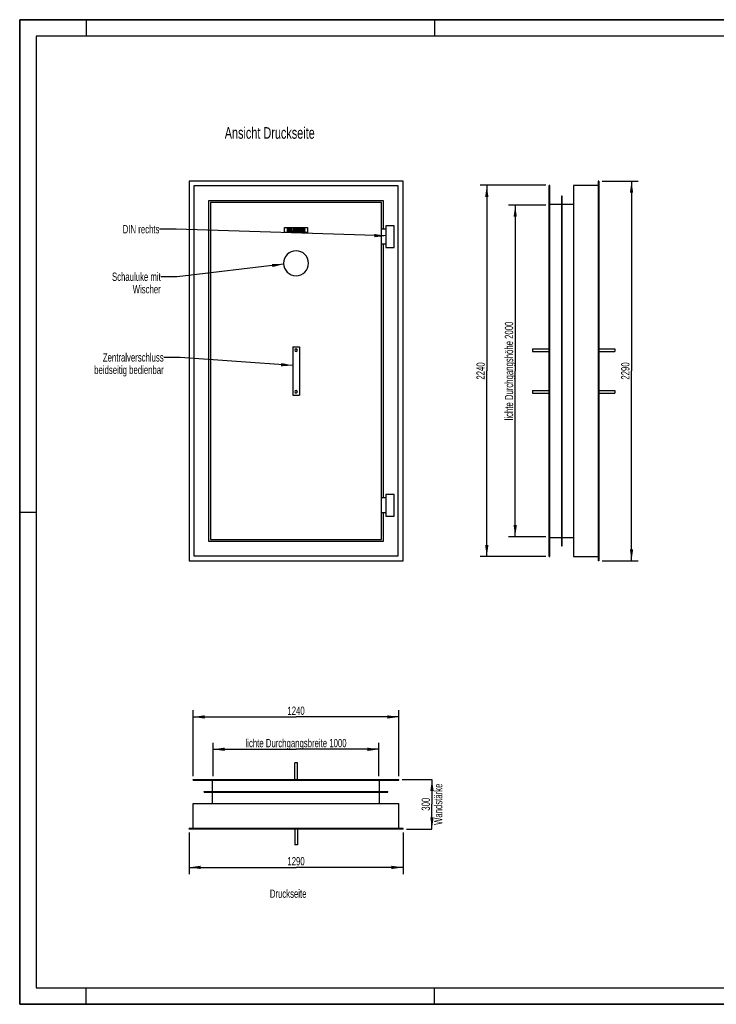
# Model space of a CAD drawing. Header units: millimetres. Extents: x 0 to 8400, y 0 to 5940.
# Tile 1 of 2: x 0 to 4200, y 0 to 5940. Entities that reach past the tile are written whole.
import ezdxf

# ---------------------------------------------------------------- set-up
doc = ezdxf.new("R2010")
doc.units = ezdxf.units.MM
doc.header["$LTSCALE"] = 462
doc.layers.get('0').update_dxf_attribs({"linetype": 'CONTINUOUS'})
for name, color, linetype in [('51339012_links_2_BL6', 7, 'CONTINUOUS'), ('51339012_oben_3_BL5', 7, 'CONTINUOUS'), ('51339013_links_2_BL2', 7, 'CONTINUOUS'), ('51339013_new_view_1_BL1', 7, 'CONTINUOUS'), ('51339013_oben_3_BL3', 7, 'CONTINUOUS'), ('_2D-BEM', 7, 'CONTINUOUS'), ('_ZEICHNUNGSELEM', 7, 'CONTINUOUS')]:
    doc.layers.add(name, color=color, linetype=linetype)
doc.styles.get("Standard").update_dxf_attribs({"font": 'txt', "width": 0.7})
doc.dimstyles.new('DIMSTYLE_1', dxfattribs={"dimtxt": 50, "dimasz": 70, "dimexe": 2, "dimexo": 1, "dimtad": 1, "dimdec": 1, "dimtxsty": 'Standard', "dimblk": '_FILLED', "dimblk1": '_FILLED', "dimblk2": '_FILLED', "dimcen": 0.09, "dimadec": 1, "dimazin": 2, "dimtp": 0.5, "dimtm": 0.5, "dimtfac": 1, "dimtdec": 1, "dimtofl": 0, "dimtmove": 0, "dimatfit": 3, "dimldrblk": '_FILLED', "dimfxl": 1, "dimtolj": 1, "dimarcsym": 0})
doc.dimstyles.new('DIMSTYLE_2', dxfattribs={"dimtxt": 50, "dimasz": 70, "dimexe": 2, "dimexo": 1, "dimtad": 1, "dimdec": 1, "dimtxsty": 'Standard', "dimblk": '_FILLED', "dimblk1": '_FILLED', "dimblk2": '_FILLED', "dimcen": 0.09, "dimadec": 1, "dimazin": 2, "dimtp": 0.8, "dimtm": 0.8, "dimtfac": 1, "dimtdec": 1, "dimtofl": 0, "dimtmove": 0, "dimatfit": 3, "dimldrblk": '_FILLED', "dimfxl": 1, "dimtolj": 1, "dimarcsym": 0})
doc.dimstyles.new('DIMSTYLE_3', dxfattribs={"dimtxt": 50, "dimasz": 70, "dimexe": 2, "dimexo": 1, "dimtad": 1, "dimdec": 1, "dimtxsty": 'Standard', "dimblk": '_FILLED', "dimblk1": '_FILLED', "dimblk2": '_FILLED', "dimcen": 0.09, "dimadec": 1, "dimazin": 2, "dimtp": 1.2, "dimtm": 1.2, "dimtfac": 1, "dimtdec": 1, "dimtofl": 0, "dimtmove": 0, "dimatfit": 3, "dimldrblk": '_FILLED', "dimfxl": 1, "dimtolj": 1, "dimarcsym": 0})
doc.dimstyles.new('DIMSTYLE_4', dxfattribs={"dimtxt": 50, "dimasz": 70, "dimexe": 2, "dimexo": 1, "dimtad": 1, "dimdec": 1, "dimtxsty": 'Standard', "dimblk": '_FILLED', "dimblk1": '_FILLED', "dimblk2": '_FILLED', "dimcen": 0.09, "dimadec": 1, "dimazin": 2, "dimtp": 2, "dimtm": 2, "dimtfac": 1, "dimtdec": 1, "dimtofl": 0, "dimtmove": 0, "dimatfit": 3, "dimldrblk": '_FILLED', "dimfxl": 1, "dimtolj": 1, "dimarcsym": 0})
doc.dimstyles.get("Standard").update_dxf_attribs({"dimtxt": 50, "dimasz": 70, "dimexe": 2, "dimexo": 1, "dimtad": 1, "dimdec": 1, "dimtxsty": 'Standard', "dimblk": '_FILLED', "dimblk1": '_FILLED', "dimblk2": '_FILLED', "dimcen": 0.09, "dimadec": 1, "dimazin": 2, "dimtol": 1, "dimtp": 0.1, "dimtm": 0.1, "dimtfac": 1, "dimtdec": 1, "dimtofl": 0, "dimtmove": 0, "dimatfit": 3, "dimldrblk": '_FILLED', "dimfxl": 1, "dimtolj": 1, "dimarcsym": 0})

# ---------------------------------------------------------------- blocks, each defined once
blk = doc.blocks.new('_FILLED')
at = {"color": 0, "linetype": 'ByBlock'}
blk.add_solid([(0, 0), (-1, 0.143), (-1, -0.143)], dxfattribs=at)
blk = doc.blocks.new('51339013_LINKS_2_BL2', base_point=(3340.2, 3820.7))
at = {"layer": '51339013_links_2_BL2', "color": 7, "linetype": 'Continuous'}
for p, q in [((3192.7, 2700.7), (3192.7, 4940.7)), ((3196.7, 4940.7), (3192.7, 4940.7)), ((3196.7, 2700.7), (3196.7, 4940.7)), ((3488.7, 4940.7), (3338.7, 4940.7)), ((3338.7, 4940.7), (3338.7, 2700.7)), ((3492.7, 4965.7), (3488.7, 4965.7)), ((3488.7, 4965.7), (3488.7, 2675.7)), ((3492.7, 4965.7), (3492.7, 2675.7)), ((3269.7, 4874.7), (3265.7, 4874.7)), ((3265.7, 4874.7), (3265.7, 2766.7)), ((3269.7, 2766.7), (3269.7, 4874.7)), ((3265.7, 4824.7), (3196.7, 4824.7)), ((3338.7, 4824.7), (3269.7, 4824.7)), ((3092.7, 3953.7), (3092.7, 3945.7)), ((3092.7, 3953.7), (3192.7, 3953.7)), ((3092.7, 3945.7), (3092.7, 3937.7)), ((3092.7, 3937.7), (3192.7, 3937.7)), ((3492.7, 3953.7), (3587.7, 3953.7)), ((3492.7, 3937.7), (3587.7, 3937.7)), ((3587.7, 3953.7), (3587.7, 3945.7)), ((3587.7, 3945.7), (3587.7, 3937.7)), ((3092.7, 3703.7), (3092.7, 3695.7)), ((3092.7, 3703.7), (3192.7, 3703.7)), ((3092.7, 3695.7), (3092.7, 3687.7)), ((3092.7, 3687.7), (3192.7, 3687.7)), ((3492.7, 3703.7), (3587.7, 3703.7)), ((3492.7, 3687.7), (3587.7, 3687.7)), ((3587.7, 3703.7), (3587.7, 3695.7)), ((3587.7, 3695.7), (3587.7, 3687.7)), ((3196.7, 2816.7), (3265.7, 2816.7)), ((3269.7, 2816.7), (3338.7, 2816.7)), ((3265.7, 2766.7), (3269.7, 2766.7)), ((3192.7, 2700.7), (3196.7, 2700.7)), ((3338.7, 2700.7), (3488.7, 2700.7)), ((3492.7, 2675.7), (3488.7, 2675.7))]:
    blk.add_line(p, q, dxfattribs=at)
blk = doc.blocks.new('51339013_OBEN_3_BL3', base_point=(1666.2, 1209.5))
at = {"layer": '51339013_oben_3_BL3', "color": 7, "linetype": 'Continuous'}
for p, q in [((1658.2, 1357), (1658.2, 1457)), ((1674.2, 1457), (1658.2, 1457)), ((1674.2, 1357), (1674.2, 1457)), ((1046.2, 1357), (2286.2, 1357)), ((1046.2, 1353), (1046.2, 1357)), ((1046.2, 1353), (2286.2, 1353)), ((1162.2, 1284), (1162.2, 1353)), ((2170.2, 1284), (2170.2, 1353)), ((2286.2, 1353), (2286.2, 1357)), ((1112.2, 1280), (1112.2, 1284)), ((1112.2, 1284), (2220.2, 1284)), ((1112.2, 1280), (2220.2, 1280)), ((1162.2, 1211), (1162.2, 1280)), ((2170.2, 1211), (2170.2, 1280)), ((2220.2, 1280), (2220.2, 1284)), ((1046.2, 1061), (1046.2, 1211)), ((1046.2, 1211), (2286.2, 1211)), ((2286.2, 1061), (2286.2, 1211)), ((1021.2, 1057), (1021.2, 1061)), ((2311.2, 1061), (1021.2, 1061)), ((2311.2, 1057), (1021.2, 1057)), ((1658.2, 1057), (1658.2, 962)), ((1674.2, 1057), (1674.2, 962)), ((2311.2, 1057), (2311.2, 1061)), ((1674.2, 962), (1658.2, 962))]:
    blk.add_line(p, q, dxfattribs=at)
blk = doc.blocks.new('*D1')
at = {"layer": '_2D-BEM', "color": 2, "linetype": 'Continuous'}
for p, q in [((2306.2, 1357), (2485.7, 1357)), ((2485.7, 1357), (2485.7, 1207)), ((2485.7, 1057), (2485.7, 1207)), ((2331.2, 1057), (2485.7, 1057))]:
    blk.add_line(p, q, dxfattribs=at)
at = {"layer": '_2D-BEM', "color": 2, "linetype": 'Continuous', "xscale": 70, "yscale": 70, "zscale": 70}
for p, rotation in [((2485.7, 1357), 90), ((2485.7, 1057), 270)]:
    blk.add_blockref('_FILLED', p, dxfattribs=dict(at, rotation=rotation))
at = {"layer": '_2D-BEM', "color": 2, "linetype": 'Continuous', "insert": (2423.2, 1207), "char_height": 50, "width": 566.786, "attachment_point": 2, "rotation": 90, "line_spacing_factor": 0.9}
blk.add_mtext('300\\PWandstärke', dxfattribs=at)
blk = doc.blocks.new('*D2')
at = {"layer": '_2D-BEM', "color": 2, "linetype": 'Continuous'}
for p, q in [((1166.2, 1377), (1166.2, 1578.4)), ((2166.2, 1377), (2166.2, 1578.4)), ((1166.2, 1538.4), (1666.2, 1538.4)), ((2166.2, 1538.4), (1666.2, 1538.4))]:
    blk.add_line(p, q, dxfattribs=at)
at = {"layer": '_2D-BEM', "color": 2, "linetype": 'Continuous', "xscale": 70, "yscale": 70, "zscale": 70, "rotation": 180}
blk.add_blockref('_FILLED', (1166.2, 1538.4), dxfattribs=at)
at = {"layer": '_2D-BEM', "color": 2, "linetype": 'Continuous', "xscale": 70, "yscale": 70, "zscale": 70}
blk.add_blockref('_FILLED', (2166.2, 1538.4), dxfattribs=at)
at = {"layer": '_2D-BEM', "color": 2, "linetype": 'Continuous', "insert": (1666.2, 1600.9), "char_height": 50, "width": 1442.857, "attachment_point": 2, "line_spacing_factor": 0.9}
blk.add_mtext('lichte Durchgangsbreite 1000', dxfattribs=at)
blk = doc.blocks.new('*D6')
at = {"layer": '_2D-BEM', "color": 2, "linetype": 'Continuous'}
for p, q in [((1046.2, 1377), (1046.2, 1773.5)), ((1046.2, 1733.5), (1666.2, 1733.5)), ((2286.2, 1733.5), (1666.2, 1733.5)), ((2286.2, 1377), (2286.2, 1773.5))]:
    blk.add_line(p, q, dxfattribs=at)
at = {"layer": '_2D-BEM', "color": 2, "linetype": 'Continuous', "xscale": 70, "yscale": 70, "zscale": 70, "rotation": 180}
blk.add_blockref('_FILLED', (1046.2, 1733.5), dxfattribs=at)
at = {"layer": '_2D-BEM', "color": 2, "linetype": 'Continuous', "xscale": 70, "yscale": 70, "zscale": 70}
blk.add_blockref('_FILLED', (2286.2, 1733.5), dxfattribs=at)
at = {"layer": '_2D-BEM', "color": 2, "linetype": 'Continuous', "insert": (1666.2, 1796), "char_height": 50, "width": 219.643, "attachment_point": 2, "line_spacing_factor": 0.9}
blk.add_mtext('1240', dxfattribs=at)
blk = doc.blocks.new('*D7')
at = {"layer": '_2D-BEM', "color": 2, "linetype": 'Continuous'}
for p, q in [((1021.2, 1037), (1021.2, 786)), ((2311.2, 1037), (2311.2, 786)), ((1021.2, 826), (1666.2, 826)), ((2311.2, 826), (1666.2, 826))]:
    blk.add_line(p, q, dxfattribs=at)
at = {"layer": '_2D-BEM', "color": 2, "linetype": 'Continuous', "xscale": 70, "yscale": 70, "zscale": 70, "rotation": 180}
blk.add_blockref('_FILLED', (1021.2, 826), dxfattribs=at)
at = {"layer": '_2D-BEM', "color": 2, "linetype": 'Continuous', "xscale": 70, "yscale": 70, "zscale": 70}
blk.add_blockref('_FILLED', (2311.2, 826), dxfattribs=at)
at = {"layer": '_2D-BEM', "color": 2, "linetype": 'Continuous', "insert": (1666.2, 888.5), "char_height": 50, "width": 219.643, "attachment_point": 2, "line_spacing_factor": 0.9}
blk.add_mtext('1290', dxfattribs=at)
blk = doc.blocks.new('*D3')
at = {"layer": '_2D-BEM', "color": 2, "linetype": 'Continuous'}
for p, q in [((3172.7, 4820.7), (2947.6, 4820.7)), ((2987.6, 4820.7), (2987.6, 3820.7)), ((2987.6, 2820.7), (2987.6, 3820.7)), ((3172.7, 2820.7), (2947.6, 2820.7))]:
    blk.add_line(p, q, dxfattribs=at)
at = {"layer": '_2D-BEM', "color": 2, "linetype": 'Continuous', "xscale": 70, "yscale": 70, "zscale": 70}
for p, rotation in [((2987.6, 4820.7), 90), ((2987.6, 2820.7), 270)]:
    blk.add_blockref('_FILLED', p, dxfattribs=dict(at, rotation=rotation))
at = {"layer": '_2D-BEM', "color": 2, "linetype": 'Continuous', "insert": (2925.1, 3820.7), "char_height": 50, "width": 1381.071, "attachment_point": 2, "rotation": 90, "line_spacing_factor": 0.9}
blk.add_mtext('lichte Durchgangshöhe 2000', dxfattribs=at)
blk = doc.blocks.new('*D4')
at = {"layer": '_2D-BEM', "color": 2, "linetype": 'Continuous'}
for p, q in [((3512.7, 4965.7), (3728.8, 4965.7)), ((3688.8, 4965.7), (3688.8, 3820.7)), ((3688.8, 2675.7), (3688.8, 3820.7)), ((3512.7, 2675.7), (3728.8, 2675.7))]:
    blk.add_line(p, q, dxfattribs=at)
at = {"layer": '_2D-BEM', "color": 2, "linetype": 'Continuous', "xscale": 70, "yscale": 70, "zscale": 70}
for p, rotation in [((3688.8, 4965.7), 90), ((3688.8, 2675.7), 270)]:
    blk.add_blockref('_FILLED', p, dxfattribs=dict(at, rotation=rotation))
at = {"layer": '_2D-BEM', "color": 2, "linetype": 'Continuous', "insert": (3626.3, 3820.7), "char_height": 50, "width": 235.714, "attachment_point": 2, "rotation": 90, "line_spacing_factor": 0.9}
blk.add_mtext('2290', dxfattribs=at)
blk = doc.blocks.new('*D5')
at = {"layer": '_2D-BEM', "color": 2, "linetype": 'Continuous'}
for p, q in [((3172.7, 4940.7), (2776.3, 4940.7)), ((2816.3, 4940.7), (2816.3, 3820.7)), ((2816.3, 2700.7), (2816.3, 3820.7)), ((3172.7, 2700.7), (2776.3, 2700.7))]:
    blk.add_line(p, q, dxfattribs=at)
at = {"layer": '_2D-BEM', "color": 2, "linetype": 'Continuous', "xscale": 70, "yscale": 70, "zscale": 70}
for p, rotation in [((2816.3, 4940.7), 90), ((2816.3, 2700.7), 270)]:
    blk.add_blockref('_FILLED', p, dxfattribs=dict(at, rotation=rotation))
at = {"layer": '_2D-BEM', "color": 2, "linetype": 'Continuous', "insert": (2753.8, 3820.7), "char_height": 50, "width": 235.714, "attachment_point": 2, "rotation": 90, "line_spacing_factor": 0.9}
blk.add_mtext('2240', dxfattribs=at)
blk = doc.blocks.new('51339013_NEW_VIEW_1_BL1', base_point=(1250.4, 3820.7))
at = {"layer": '51339013_new_view_1_BL1', "color": 7, "linetype": 'Continuous'}
for p, q in [((1021.2, 4965.7), (1021.2, 2675.7)), ((2311.2, 4965.7), (1021.2, 4965.7)), ((1050.2, 4936.7), (1050.2, 2704.7)), ((2282.2, 4936.7), (1050.2, 4936.7)), ((2282.2, 2704.7), (2282.2, 4936.7)), ((2311.2, 2675.7), (2311.2, 4965.7)), ((1139.2, 4847.7), (1139.2, 2793.7)), ((2193.2, 4847.7), (1139.2, 4847.7)), ((1150.2, 4836.7), (1150.2, 2804.7)), ((2182.2, 4836.7), (1150.2, 4836.7)), ((2182.2, 2804.7), (2182.2, 4836.7)), ((2193.2, 4675.7), (2193.2, 4847.7)), ((2208.2, 4695.7), (2208.2, 4565.7)), ((2258.2, 4695.7), (2208.2, 4695.7)), ((2258.2, 4565.7), (2258.2, 4695.7)), ((2208.2, 4675.7), (2182.2, 4675.7)), ((2208.2, 4585.7), (2182.2, 4585.7)), ((2193.2, 3055.7), (2193.2, 4585.7)), ((2208.2, 4565.7), (2258.2, 4565.7)), ((1646.2, 3965.7), (1686.2, 3965.7)), ((1646.2, 3965.7), (1646.2, 3675.7)), ((1686.2, 3965.7), (1686.2, 3675.7)), ((1646.2, 3675.7), (1686.2, 3675.7)), ((2208.2, 3055.7), (2182.2, 3055.7)), ((2208.2, 3075.7), (2208.2, 2945.7)), ((2258.2, 3075.7), (2208.2, 3075.7)), ((2258.2, 2945.7), (2258.2, 3075.7)), ((2208.2, 2965.7), (2182.2, 2965.7)), ((2193.2, 2793.7), (2193.2, 2965.7)), ((2208.2, 2945.7), (2258.2, 2945.7)), ((1139.2, 2793.7), (2193.2, 2793.7)), ((1150.2, 2804.7), (2182.2, 2804.7)), ((1021.2, 2675.7), (2311.2, 2675.7)), ((1050.2, 2704.7), (2282.2, 2704.7))]:
    blk.add_line(p, q, dxfattribs=at)
at = {"layer": '51339013_new_view_1_BL1', "color": 4, "linetype": 'Continuous'}
for p, q in [((1596.2, 4685.7), (1736.2, 4685.7)), ((1596.2, 4655.7), (1596.2, 4685.7)), ((1736.2, 4655.7), (1596.2, 4655.7)), ((1612.1, 4680.7), (1612.1, 4660.7)), ((1618.2, 4680.7), (1612.1, 4680.7)), ((1612.1, 4660.7), (1618.2, 4660.7)), ((1618.2, 4673.7), (1618.2, 4680.7)), ((1625, 4673.7), (1618.2, 4673.7)), ((1618.2, 4660.7), (1618.2, 4668.8)), ((1618.2, 4668.8), (1625, 4668.8)), ((1631.2, 4680.7), (1625, 4680.7)), ((1625, 4680.7), (1625, 4673.7)), ((1625, 4668.8), (1625, 4660.7)), ((1625, 4660.7), (1631.2, 4660.7)), ((1631.2, 4660.7), (1631.2, 4680.7)), ((1641.5, 4680.7), (1635.3, 4680.7)), ((1635.3, 4680.7), (1635.3, 4668.8)), ((1641.5, 4668.5), (1641.5, 4680.7)), ((1648.3, 4680.7), (1648.3, 4668.5)), ((1654.5, 4680.7), (1648.3, 4680.7)), ((1654.5, 4668.8), (1654.5, 4680.7)), ((1658.6, 4680.7), (1658.6, 4660.7)), ((1670.2, 4680.7), (1658.6, 4680.7)), ((1658.6, 4660.7), (1669.3, 4660.7)), ((1664.8, 4672.8), (1664.8, 4676.6)), ((1664.8, 4676.6), (1667.6, 4676.6)), ((1667.5, 4672.8), (1664.8, 4672.8)), ((1664.8, 4665), (1664.8, 4669)), ((1664.8, 4669), (1668, 4669)), ((1668, 4665), (1664.8, 4665)), ((1680.3, 4680.7), (1680.3, 4660.7)), ((1696.9, 4680.7), (1680.3, 4680.7)), ((1680.3, 4660.7), (1697.2, 4660.7)), ((1686.5, 4673.2), (1686.5, 4676.4)), ((1686.5, 4676.4), (1696.9, 4676.4)), ((1696.1, 4673.2), (1686.5, 4673.2)), ((1686.5, 4665.2), (1686.5, 4669.2)), ((1686.5, 4669.2), (1696.1, 4669.2)), ((1697.2, 4665.2), (1686.5, 4665.2)), ((1696.1, 4669.2), (1696.1, 4673.2)), ((1696.9, 4676.4), (1696.9, 4680.7)), ((1697.2, 4660.7), (1697.2, 4665.2)), ((1710.9, 4680.7), (1700.6, 4680.7)), ((1700.6, 4680.7), (1700.6, 4660.7)), ((1700.6, 4660.7), (1706.8, 4660.7)), ((1706.8, 4672.6), (1706.8, 4676.6)), ((1706.8, 4676.6), (1709.5, 4676.6)), ((1709.4, 4672.6), (1706.8, 4672.6)), ((1706.8, 4660.7), (1706.8, 4668.8)), ((1706.8, 4668.8), (1707.3, 4668.8)), ((1710, 4666.8), (1713.3, 4660.7)), ((1713.3, 4660.7), (1720.2, 4660.7)), ((1720.2, 4660.7), (1717.2, 4666.5)), ((1736.2, 4685.7), (1736.2, 4655.7))]:
    blk.add_line(p, q, dxfattribs=at)
at = {"layer": '51339013_new_view_1_BL1', "color": 7, "linetype": 'Continuous'}
for centre, radius, start, end in [((1666.2, 4470.7), 75, 0, 180), ((1666.2, 4470.7), 75, 180, 360), ((1666.2, 3945.7), 8, 0, 180), ((1666.2, 3945.7), 8, 180, 360), ((1666.2, 3695.7), 8, 0, 180), ((1666.2, 3695.7), 8, 180, 360)]:
    blk.add_arc(centre, radius, start, end, dxfattribs=at)
at = {"layer": '51339013_new_view_1_BL1', "color": 4, "linetype": 'Continuous'}
for points in [[(1635.9, 4665.4), (1635.5, 4666.7), (1635.3, 4667.8), (1635.3, 4668.8)], [(1637.2, 4663.1), (1636.6, 4663.8), (1636.1, 4664.6), (1635.9, 4665.4)], [(1639.3, 4661.3), (1638.6, 4661.8), (1637.8, 4662.3), (1637.2, 4663.1)], [(1642.2, 4660.5), (1641.1, 4660.7), (1640.1, 4660.9), (1639.3, 4661.3)], [(1641.5, 4668.5), (1641.5, 4667.4), (1641.8, 4666.5), (1642.4, 4665.9)], [(1645.4, 4660.3), (1644.4, 4660.3), (1643.4, 4660.4), (1642.2, 4660.5)], [(1642.4, 4665.9), (1643, 4665.3), (1643.8, 4665), (1644.9, 4665)], [(1644.9, 4665), (1646, 4665), (1646.8, 4665.3), (1647.4, 4665.9)], [(1649.7, 4661), (1648.5, 4660.6), (1647.1, 4660.3), (1645.4, 4660.3)], [(1647.4, 4665.9), (1648, 4666.5), (1648.3, 4667.4), (1648.3, 4668.5)], [(1652.2, 4662.7), (1651.4, 4661.9), (1650.6, 4661.3), (1649.7, 4661)], [(1653.9, 4665.4), (1653.6, 4664.4), (1653, 4663.5), (1652.2, 4662.7)], [(1654.5, 4668.8), (1654.5, 4667.6), (1654.3, 4666.5), (1653.9, 4665.4)], [(1667.5, 4672.8), (1668.5, 4672.8), (1669.1, 4673), (1669.5, 4673.3)], [(1669.5, 4676.1), (1669.1, 4676.5), (1668.5, 4676.6), (1667.6, 4676.6)], [(1670.2, 4668.5), (1669.8, 4668.8), (1669, 4669), (1668, 4669)], [(1668, 4665), (1669, 4665), (1669.8, 4665.2), (1670.2, 4665.5)], [(1672, 4661), (1670.6, 4660.8), (1669.7, 4660.7), (1669.3, 4660.7)], [(1670.1, 4674.8), (1670.1, 4675.3), (1669.9, 4675.8), (1669.5, 4676.1)], [(1669.5, 4673.3), (1669.9, 4673.7), (1670.1, 4674.1), (1670.1, 4674.8)], [(1670.2, 4680.7), (1672.1, 4680.7), (1673.6, 4680.2), (1674.6, 4679.2)], [(1670.9, 4667.1), (1670.9, 4667.7), (1670.7, 4668.1), (1670.2, 4668.5)], [(1670.2, 4665.5), (1670.7, 4665.9), (1670.9, 4666.4), (1670.9, 4667.1)], [(1674.4, 4661.6), (1673.9, 4661.3), (1673.1, 4661.1), (1672, 4661)], [(1675, 4672.7), (1674.6, 4672.1), (1673.8, 4671.7), (1672.9, 4671.3)], [(1672.9, 4671.3), (1674.3, 4671), (1675.4, 4670.4), (1676.1, 4669.5)], [(1676.4, 4663.6), (1675.9, 4662.7), (1675.2, 4662.1), (1674.4, 4661.6)], [(1674.6, 4679.2), (1675.6, 4678.3), (1676.2, 4677.1), (1676.2, 4675.7)], [(1676.2, 4675.7), (1676.2, 4674.5), (1675.8, 4673.5), (1675, 4672.7)], [(1676.1, 4669.5), (1676.7, 4668.7), (1677.1, 4667.6), (1677.1, 4666.4)], [(1677.1, 4666.4), (1677.1, 4665.3), (1676.8, 4664.4), (1676.4, 4663.6)], [(1708.8, 4668.3), (1708.4, 4668.6), (1707.9, 4668.8), (1707.3, 4668.8)], [(1710, 4666.8), (1709.5, 4667.6), (1709.2, 4668.1), (1708.8, 4668.3)], [(1709.4, 4672.6), (1709.7, 4672.6), (1710.2, 4672.7), (1711, 4672.8)], [(1711.8, 4676.1), (1711.4, 4676.5), (1710.6, 4676.6), (1709.5, 4676.6)], [(1710.9, 4680.7), (1712.8, 4680.7), (1714.2, 4680.5), (1715.3, 4680.2)], [(1711, 4672.8), (1711.4, 4672.9), (1711.8, 4673.1), (1712, 4673.5)], [(1712.4, 4674.6), (1712.4, 4675.3), (1712.2, 4675.8), (1711.8, 4676.1)], [(1712, 4673.5), (1712.3, 4673.8), (1712.4, 4674.2), (1712.4, 4674.6)], [(1716, 4670.3), (1715.4, 4670), (1714.7, 4669.7), (1713.8, 4669.5)], [(1713.8, 4669.5), (1714.5, 4669.2), (1715.1, 4669), (1715.4, 4668.8)], [(1715.3, 4680.2), (1716.3, 4679.9), (1717.1, 4679.2), (1717.7, 4678.4)], [(1715.4, 4668.8), (1715.6, 4668.6), (1715.9, 4668.3), (1716.4, 4667.7)], [(1717.9, 4672.2), (1717.4, 4671.4), (1716.8, 4670.8), (1716, 4670.3)], [(1716.4, 4667.7), (1716.8, 4667.2), (1717.1, 4666.8), (1717.2, 4666.5)], [(1717.7, 4678.4), (1718.3, 4677.5), (1718.6, 4676.4), (1718.6, 4675.1)], [(1718.6, 4675.1), (1718.6, 4674), (1718.4, 4673.1), (1717.9, 4672.2)]]:
    blk.add_open_spline(points, degree=3, dxfattribs=at)
at = {"layer": '51339013_new_view_1_BL1', "color": 2, "linetype": 'Continuous', "char_height": 50, "attachment_point": 3, "line_spacing_factor": 0.9}
for s, insert, width in [('DIN rechts', (842.4, 4700.8), 548.214), ('Schauluke mit\\PWischer', (850.3, 4414.3), 691.071), ('Zentralverschluss\\Pbeidseitig bedienbar', (868.2, 3927.6), 1003.571)]:
    blk.add_mtext(s, dxfattribs=dict(at, insert=insert, width=width))
at = {"layer": '51339013_new_view_1_BL1', "color": 2, "linetype": 'Continuous'}
for points in [[(2208.2, 4635.3), (942.4, 4675.8), (842.4, 4675.8)], [(1591.3, 4465.4), (950.3, 4389.3), (850.3, 4389.3)], [(1646.2, 3854), (968.2, 3902.6), (868.2, 3902.6)]]:
    blk.add_leader(points, dimstyle='Standard', override={"dimtad": 0}, dxfattribs=at)
blk = doc.blocks.new('51339012_OBEN_3_BL5', base_point=(1790.9, 1291))
at = {"layer": '51339012_oben_3_BL5', "color": 2, "linetype": 'Continuous'}
dim = blk.add_linear_dim(base=(2286.15, 1733.46), p1=(1046.15, 1376), p2=(2286.15, 1376), dimstyle='DIMSTYLE_3', dxfattribs=at)
dim.commit()
dim.dimension.update_dxf_attribs({"geometry": '*D6', "text_midpoint": (1659.01, 1733.46), "dimtype": 160})
dim = blk.add_linear_dim(base=(2166.15, 1538.38), p1=(1166.15, 1376), p2=(2166.15, 1376), text='lichte Durchgangsbreite <>', dimstyle='DIMSTYLE_2', dxfattribs=at)
dim.commit()
dim.dimension.update_dxf_attribs({"geometry": '*D2', "text_midpoint": (1666.15, 1538.38), "dimtype": 160})
dim = blk.add_linear_dim(base=(2485.66, 1357), p1=(2330.15, 1057), p2=(2305.15, 1357), angle=90, text='<>\\PWandstärke', dimstyle='DIMSTYLE_1', dxfattribs=at)
dim.commit()
dim.dimension.update_dxf_attribs({"geometry": '*D1', "text_midpoint": (2485.66, 1207), "dimtype": 160})
dim = blk.add_linear_dim(base=(1021.15, 826.05), p1=(2311.15, 1038), p2=(1021.15, 1038), angle=180, dimstyle='DIMSTYLE_3', dxfattribs=at)
dim.commit()
dim.dimension.update_dxf_attribs({"geometry": '*D7', "text_midpoint": (1659.01, 826.05), "dimtype": 160})
blk = doc.blocks.new('51339012_LINKS_2_BL6', base_point=(3241.3, 3820.68))
at = {"layer": '51339012_links_2_BL6', "color": 2, "linetype": 'Continuous'}
for base, p1, p2, angle, picture, middle in [((2816.27, 4940.68), (3173.72, 2700.68), (3173.72, 4940.68), 90, '*D5', (2816.27, 3813.54)), ((3688.84, 2675.68), (3511.72, 4965.68), (3511.72, 2675.68), 270, '*D4', (3688.84, 3813.54))]:
    dim = blk.add_linear_dim(base=base, p1=p1, p2=p2, angle=angle, dimstyle='DIMSTYLE_4', dxfattribs=at)
    dim.commit()
    dim.dimension.update_dxf_attribs({"geometry": picture, "text_midpoint": middle, "dimtype": 160})
dim = blk.add_linear_dim(base=(2987.57, 2820.68), p1=(3173.72, 4820.68), p2=(3173.72, 2820.68), angle=270, text='lichte Durchgangshöhe <>', dimstyle='DIMSTYLE_3', dxfattribs=at)
dim.commit()
dim.dimension.update_dxf_attribs({"geometry": '*D3', "text_midpoint": (2987.57, 3820.68), "dimtype": 160})

msp = doc.modelspace()

# ---------------------------------------------------------------- linework, layer by layer
at = {"color": 7, "linetype": 'Continuous'}
for p, q in [((0, 5940), (8400, 5940)), ((0, 0), (0, 5940)), ((0, 0), (8400, 0))]:
    msp.add_line(p, q, dxfattribs=at)
at = {"color": 3, "linetype": 'Continuous'}
for p, q in [((0, 5940), (0, 0)), ((8400, 5940), (0, 5940)), ((400, 5940), (400, 5840)), ((2500, 5940), (2500, 5840)), ((0, 2970), (100, 2970)), ((400, 0), (400, 100)), ((2500, 0), (2500, 100)), ((8400, 0), (0, 0))]:
    msp.add_line(p, q, dxfattribs=at)
at = {"color": 5, "linetype": 'Continuous'}
for p, q in [((100, 5840), (100, 100)), ((8300, 5840), (100, 5840)), ((100, 100), (8300, 100))]:
    msp.add_line(p, q, dxfattribs=at)

# ---------------------------------------------------------------- block references
at = {"layer": '51339012_links_2_BL6'}
msp.add_blockref('51339012_LINKS_2_BL6', (3241.3, 3820.7), dxfattribs=at)
at = {"layer": '51339012_oben_3_BL5'}
msp.add_blockref('51339012_OBEN_3_BL5', (1790.9, 1291), dxfattribs=at)
at = {"layer": '51339013_links_2_BL2'}
msp.add_blockref('51339013_LINKS_2_BL2', (3340.2, 3820.7), dxfattribs=at)
at = {"layer": '51339013_new_view_1_BL1'}
msp.add_blockref('51339013_NEW_VIEW_1_BL1', (1250.4, 3820.7), dxfattribs=at)
at = {"layer": '51339013_oben_3_BL3'}
msp.add_blockref('51339013_OBEN_3_BL3', (1666.2, 1209.5), dxfattribs=at)

# ---------------------------------------------------------------- texts
at = {"layer": '_ZEICHNUNGSELEM', "color": 2, "linetype": 'Continuous', "attachment_point": 1, "line_spacing_factor": 0.9}
for s, insert, char_height, width in [('Ansicht Druckseite', (1236.3, 5291.8), 70, 1320), ('Druckseite', (1508.1, 692.5), 50, 528.571)]:
    msp.add_mtext(s, dxfattribs=dict(at, insert=insert, char_height=char_height, width=width))

doc.saveas('drawing.dxf')
